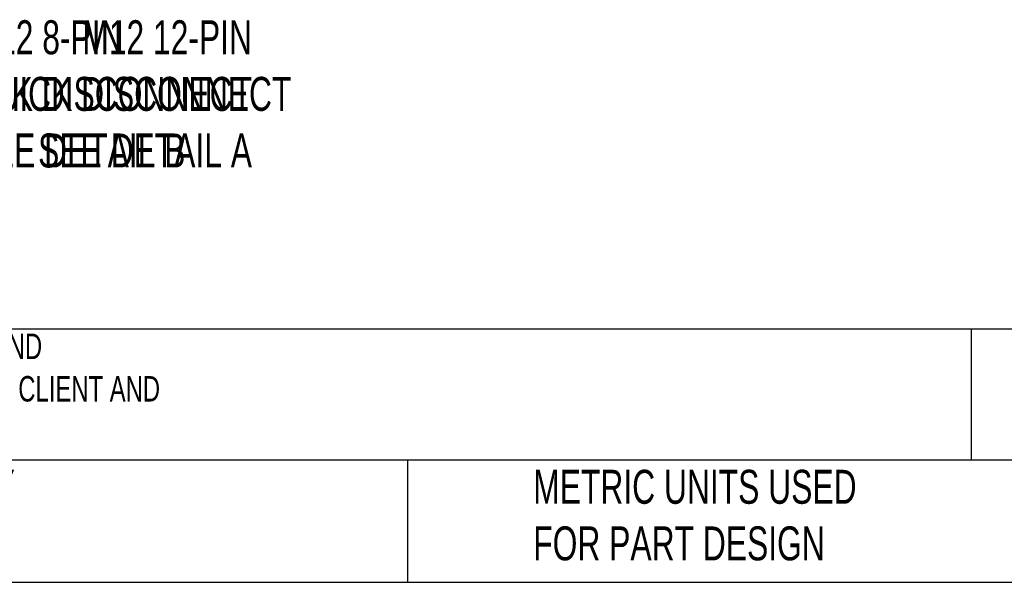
# Model space of a CAD drawing. Header units: millimetres. Extents: x 8 to 341, y 8 to 262.
# Tile 7 of 30: x 121 to 197, y 8 to 52. Entities that reach past the tile are written whole.
import ezdxf

# ---------------------------------------------------------------- set-up
doc = ezdxf.new("R2010")
doc.units = ezdxf.units.MM
doc.header["$LTSCALE"] = 1.25
doc.layers.add('DIMENSIONS', color=140, linetype='Continuous', lineweight=25)
doc.layers.add('TEXT', color=140, linetype='Continuous', lineweight=25)
doc.styles.add('SLDTEXTSTYLE0', font='TXT', dxfattribs={"width": 0.7})

msp = doc.modelspace()

# ---------------------------------------------------------------- linework, layer by layer
at = {"layer": 'TEXT'}
for p, q in [((341.312, 27.658), (7.937, 27.658)), ((194.699, 27.658), (194.699, 17.462)), ((341.312, 17.462), (7.937, 17.462)), ((150.808, 17.462), (150.808, 7.937)), ((7.937, 7.937), (341.312, 7.937))]:
    msp.add_line(p, q, dxfattribs=at)

# ---------------------------------------------------------------- texts
at = {"layer": 'DIMENSIONS', "char_height": 2.64583, "style": 'SLDTEXTSTYLE0'}
for s, insert, attachment_point in [('M12 12-PIN^JQUICK DISCONNECT^JSEE DETAIL A', (138.696, 51.73), 3), ('M12 8-PIN^JQUICK DISCONNECT^JSEE DETAIL B', (116.859, 51.73), 1)]:
    msp.add_mtext(s, dxfattribs=dict(at, insert=insert, attachment_point=attachment_point))
at = {"layer": 'TEXT', "attachment_point": 1, "style": 'SLDTEXTSTYLE0'}
for s, insert, char_height in [('DI-SORIC CS60 SERIES 2D VISION CAMERA, 50 -515MM OPERATING DISTANCE, LOCALIZATION, DETECTION, COUNTING AND ^JMEASUREMENT, 736 X 480 RESOLUTION, WHITE AND RED LIGHT EMISSION, TCP/IP, FTP CLIENT, SFTP CLIENT, PROFINET CLIENT AND ^JETHERNET/IP CLIENT, IP67.', (9.957, 27.318), 1.984375), ("PART DIMENSIONS MAY DIFFER SLIGHTLY ^JDUE TO MANUFACTURER'S VARIANCES", (68.899, 16.705), 2.64583), ('METRIC UNITS USED ^JFOR PART DESIGN', (160.598, 16.705), 2.64583)]:
    msp.add_mtext(s, dxfattribs=dict(at, insert=insert, char_height=char_height))

doc.saveas('drawing.dxf')
